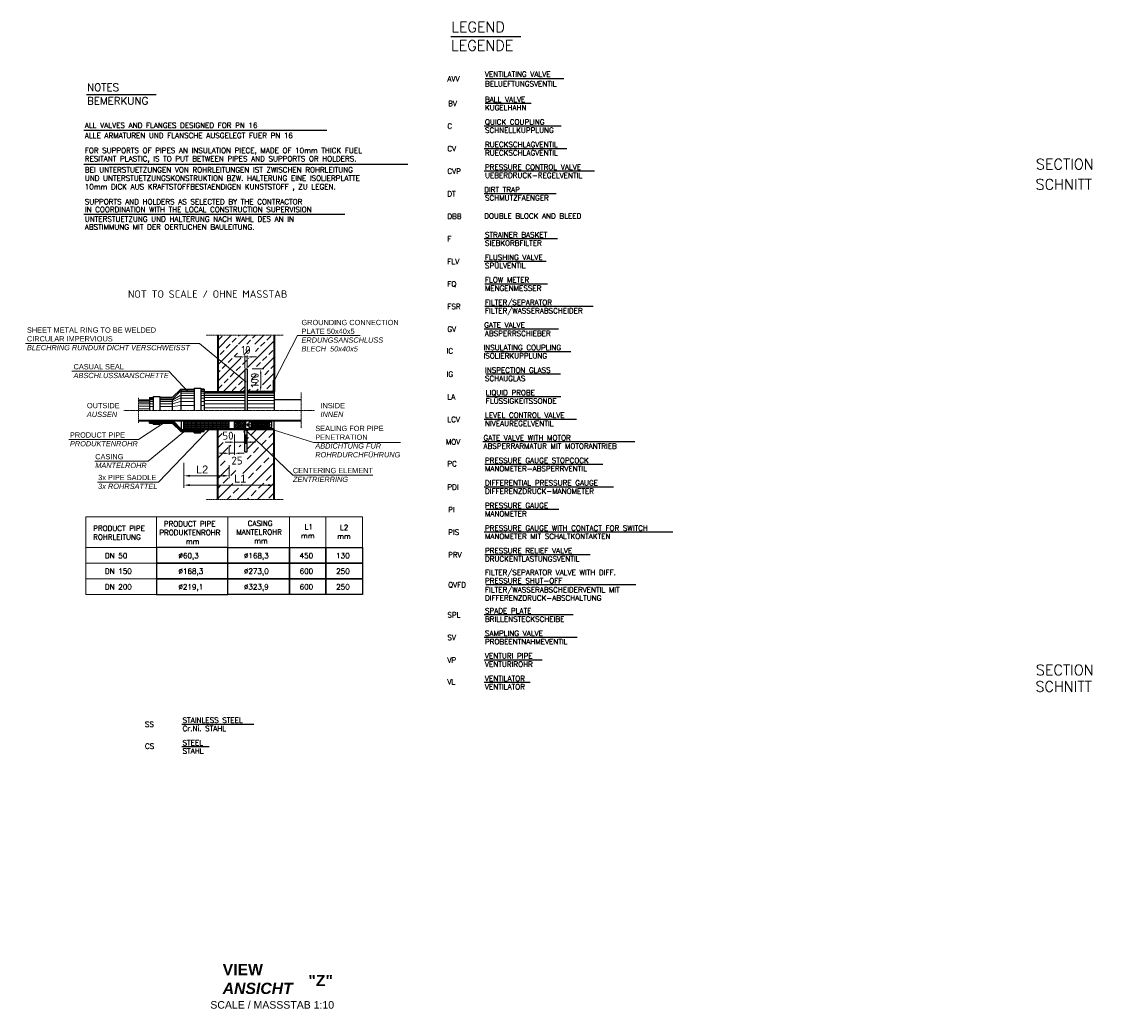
# Model space of a CAD drawing. Header units: millimetres. Extents: x -197187 to 231260338, y -45270 to 70505.
# Tile 55 of 85: x 54932 to 69299, y 3720 to 16894. Entities that reach past the tile are written whole.
import ezdxf
from ezdxf.enums import TextEntityAlignment as Align

# ---------------------------------------------------------------- set-up
doc = ezdxf.new("R2010")
doc.units = ezdxf.units.MM
doc.header["$LTSCALE"] = 0.5
doc.linetypes.add('STRICHPUNKTX2', pattern=[2, 1, -0.5, 0, -0.5])
doc.linetypes.add('VERDECKTX2', pattern=[0.75, 0.5, -0.25])
for name, color, linetype in [('12', 7, 'Continuous'), ('21', 7, 'Continuous'), ('4', 7, 'Continuous'), ('44', 7, 'Continuous'), ('8', 7, 'Continuous'), ('Beschriftung', 7, 'Continuous')]:
    doc.layers.add(name, color=color, linetype=linetype)
doc.layers.add('P-MGDMD', color=7, linetype='Continuous', lineweight=18)
doc.layers.add('PDSMD', color=7, linetype='Continuous', lineweight=18)
doc.styles.add('LBB3.5M1000', font='isocp.shx', dxfattribs={"height": 3.5})
doc.styles.add('ROMANS', font='ROMANS', dxfattribs={"height": 0.2})
doc.styles.get("Standard").update_dxf_attribs({"font": 'isocpeur.ttf'})

msp = doc.modelspace()

# ---------------------------------------------------------------- hatches: boundary and pattern name
at = {"layer": 'P-MGDMD'}
h = msp.add_hatch(dxfattribs=at)
h.set_pattern_fill('ANSI33', color=256, scale=24, style=0)
h.set_pattern_definition([(44.99999999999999, (55657.32769193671, 8939.240540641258), (-107.7630734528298, 107.7630734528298), []), (44.99999999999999, (55765.09081193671, 8939.240540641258), (-107.7630734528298, 107.7630734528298), [76.19999999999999, -38.09999999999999])])
edge = h.paths.add_edge_path(flags=17)
edge.add_arc((57888.62701575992, 11989.00370928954), 1.416038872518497, 3.5983092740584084, 127.76731670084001, ccw=False)
edge.add_line((57890.04026302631, 11989.09258140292), (57898.7104026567, 11997.7619036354))
edge.add_line((57898.7104026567, 11997.7619036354), (57898.7104026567, 12042.147126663))
edge.add_line((57898.7104026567, 12042.147126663), (57763.58895511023, 12216.5499797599))
edge.add_line((57763.58895511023, 12216.5499797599), (57631.71777856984, 12216.54997976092))
edge.add_line((57631.71777856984, 12216.54997976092), (57887.75975393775, 11990.12309439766))
edge = h.paths.add_edge_path(flags=17)
edge.add_line((57631.71777856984, 12216.54997976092), (57538.70769465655, 12216.5499797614))
edge.add_line((57538.70769465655, 12216.5499797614), (57538.70769465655, 11976.54997976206))
edge.add_line((57538.70769465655, 11976.54997976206), (57877.49647879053, 11976.54997976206))
edge.add_line((57877.49647879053, 11976.54997976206), (57888.53801040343, 11987.59047040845))
edge.add_arc((57888.62701575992, 11989.00370928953), 1.416038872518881, 127.7673167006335, 266.396288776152, ccw=False)
edge.add_line((57887.75975393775, 11990.12309439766), (57631.71777856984, 12216.54997976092))
h.paths.add_polyline_path([(57865.28152224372, 12543.86319111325), (57962.13248378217, 12543.86319111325), (57962.13248378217, 12462.9497295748), (57865.28152224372, 12462.9497295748)], flags=0)
h.paths.add_polyline_path([(57989.06032179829, 12057.26512399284), (57989.06032179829, 12195.83483553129), (58069.97378333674, 12195.83483553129), (58069.97378333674, 12057.26512399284)], flags=17)
h.paths.add_polyline_path([(58040.10634455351, 12418.79510054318), (57800.45114369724, 12418.79510054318), (57800.45114369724, 12606.83785075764), (58040.10634455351, 12606.83785075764)], flags=16)
h.paths.add_polyline_path([(58134.25065018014, 12005.54792239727), (57928.71029499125, 12005.54792239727), (57928.71029499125, 11997.7619036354), (57949.92421885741, 11976.54997976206), (58260.97860301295, 11976.54997976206), (58273.70700301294, 11989.27717976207), (58273.70700301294, 12126.54997976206), (58288.70700301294, 12126.54997976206), (58288.70700301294, 12725.52872790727), (57538.70769465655, 12725.52872790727), (57538.70769465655, 12506.80688673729), (57898.7104026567, 12042.147126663), (57898.7104026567, 12276.54997976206), (57917.75025704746, 12276.54997976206), (57917.75025704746, 12299.94048258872), (58134.25065018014, 12299.94048258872)])
h.paths.add_polyline_path([(57538.70769465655, 12506.80688673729), (57538.70769465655, 12216.5499797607), (57763.58895511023, 12216.5499797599)])
at = {"layer": 'P-MGDMD', "ltscale": 50}
for points in [[(57898.70700301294, 11976.54997976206), (57898.70700301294, 11998.82257976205), (57876.43230301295, 11976.54997976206)], [(57950.98170301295, 11976.54997976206), (57928.70700301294, 11998.82257976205), (57928.70700301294, 11976.54997976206)], [(58273.70700301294, 11989.27717976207), (58260.97860301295, 11976.54997976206), (58273.70700301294, 11976.54997976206)], [(58275.97860301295, 11976.54997976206), (58288.70700301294, 11976.54997976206), (58288.70700301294, 11989.27717976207)], [(57898.70700301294, 11449.37919177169), (57898.70700301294, 11471.6517917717), (57876.43230301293, 11471.6517917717)], [(57950.98170301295, 11471.6517917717), (57928.70700301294, 11471.6517917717), (57928.70700301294, 11449.37919177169)]]:
    msp.add_hatch(color=256, dxfattribs=at).paths.add_polyline_path(points)
at = {"layer": 'P-MGDMD', "lineweight": 13}
h = msp.add_hatch(dxfattribs=at)
h.set_pattern_fill('ANSI31', color=256, scale=179.999354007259, style=0)
h.set_pattern_definition([(44.99999999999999, (67655.20130260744, -11245.10839305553), (-15.90984547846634, 15.90984547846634), [])])
h.paths.add_polyline_path([(56535.53575777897, 11584.00138856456), (56541.29570980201, 11592.70135734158), (56483.93548008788, 11592.70135734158), (56483.93548008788, 11584.00138856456)])
h.paths.add_polyline_path([(58648.70571102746, 11584.00138856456), (58648.70571102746, 11592.70135734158), (56541.29570980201, 11592.70135734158), (56535.53575777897, 11584.00138856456)])
h = msp.add_hatch(dxfattribs=at)
h.set_pattern_fill('ANSI31', color=256, scale=99.99964111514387, style=0)
h.set_pattern_definition([(44.99999999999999, (67110.427257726, -11132.75879626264), (-8.838803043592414, 8.838803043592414), [])])
h.paths.add_polyline_path([(56768.93445726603, 11554.00149623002), (56678.93478026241, 11554.00149623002), (56678.93478026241, 11539.00155006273), (56768.93445726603, 11539.00155006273)])
at = {"layer": 'P-MGDMD', "lineweight": 5}
h = msp.add_hatch(dxfattribs=at)
h.set_pattern_fill('ANSI37', color=256, scale=139.9994975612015, angle=45, style=0)
h.set_pattern_definition([(90, (62036.1916739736, -6976.386993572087), (-17.49993719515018, 3.552700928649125e-15), []), (180, (62036.1916739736, -6976.386993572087), (-3.552700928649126e-15, -17.49993719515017), [])])
h.paths.add_polyline_path([(57147.8837200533, 11584.00138856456, -0.04129736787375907), (57266.13856171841, 11483.65174870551), (57673.70721016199, 11483.65174870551), (57688.70715632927, 11498.65169487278), (57688.70715632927, 11569.00144239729), (57673.70721016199, 11584.00138856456)])
h.paths.add_polyline_path([(57147.8837200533, 11584.00138856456), (57103.70925580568, 11584.00138856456), (57088.70930963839, 11569.00144239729), (57088.70930963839, 11498.65169487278), (57103.70925580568, 11483.65174870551), (57266.13856171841, 11483.65174870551, 0.04129736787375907)])
at = {"layer": 'P-MGDMD'}
h = msp.add_hatch(dxfattribs=at)
h.set_pattern_fill('ANSI33', color=256, scale=30, style=0)
h.set_pattern_definition([(44.99999999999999, (55657.32769193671, 8939.240540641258), (-134.7038418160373, 134.7038418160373), []), (44.99999999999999, (55792.03159193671, 8939.240540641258), (-134.7038418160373, 134.7038418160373), [95.25, -47.625])])
h.paths.add_polyline_path([(57783.58996620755, 11471.6517917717), (57590.98170301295, 11471.6517917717), (57538.70700301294, 11471.6517917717), (57538.70700301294, 11262.22966579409)], flags=17)
edge = h.paths.add_edge_path()
edge.add_line((57898.7104026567, 11370.59908024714), (57898.7104026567, 11450.43986789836))
edge.add_line((57898.7104026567, 11450.43986789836), (57877.49647879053, 11471.6517917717))
edge.add_line((57877.49647879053, 11471.6517917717), (57783.58996620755, 11471.6517917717))
edge.add_line((57783.58996620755, 11471.6517917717), (57538.70700301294, 11262.22966579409))
edge.add_line((57538.70700301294, 11262.22966579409), (57538.70700301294, 10991.6517917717))
edge.add_line((57538.70700301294, 10991.6517917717), (57538.70700301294, 10540.3657362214))
edge.add_line((57538.70700301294, 10540.3657362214), (57953.86230119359, 10540.3657362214))
edge.add_line((57953.86230119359, 10540.3657362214), (58096.10405178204, 11471.6517917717))
edge.add_line((58096.10405178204, 11471.6517917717), (57949.92421885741, 11471.6517917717))
edge.add_line((57949.92421885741, 11471.6517917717), (57928.71029499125, 11450.43986789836))
edge.add_line((57928.71029499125, 11450.43986789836), (57928.71029499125, 11171.6517917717))
edge.add_line((57928.71029499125, 11171.6517917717), (57898.7104026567, 11171.6517917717))
edge.add_line((57898.7104026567, 11171.6517917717), (57898.7104026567, 11321.34468150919))
edge.add_arc((57753.64432454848, 11459.67656192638), 200.4491859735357, 214.5586401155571, 316.3612254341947, ccw=False)
edge.add_arc((57743.11668018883, 11364.84819215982), 155.6999652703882, 2.1167415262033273, 186.9633929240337, ccw=False)
edge = h.paths.add_edge_path(flags=16)
edge.add_arc((57781.11532476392, 11097.45402653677), 150.709728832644, 0, 360)
h.paths.add_polyline_path([(58288.70700301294, 11471.6517917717), (58096.10405178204, 11471.6517917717), (57953.8623011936, 10540.3657362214), (58288.70700301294, 10540.3657362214)])
h.paths.add_polyline_path([(57739.17506942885, 10885.76730509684), (57936.73316612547, 10885.76730509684), (57936.73316612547, 10739.69455400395), (57739.17506942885, 10739.69455400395)], flags=16)
h.paths.add_polyline_path([(57675.27553136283, 11241.5587070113), (57777.13851213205, 11241.5587070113), (57777.13851213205, 11230.002270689), (57675.27553136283, 11230.002270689)], flags=16)
at = {"layer": 'P-MGDMD', "lineweight": 5}
h = msp.add_hatch(dxfattribs=at)
h.set_pattern_fill('ANSI37', color=256, scale=159.9994257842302, style=0)
h.set_pattern_definition([(44.99999999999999, (62036.1916739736, -6976.386993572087), (-14.14208486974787, 14.14208486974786), []), (135, (62036.1916739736, -6976.386993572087), (-14.14208486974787, -14.14208486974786), [])])
h.paths.add_polyline_path([(57913.70634883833, 11569.00144239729), (57898.70640267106, 11584.00138856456), (57778.70683333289, 11584.00138856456), (57763.70688716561, 11569.00144239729), (57763.70688716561, 11498.65169487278), (57778.70683333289, 11483.65174870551), (57898.70640267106, 11483.65174870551), (57913.70634883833, 11498.65169487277)])
at = {"layer": 'P-MGDMD', "lineweight": 13}
h = msp.add_hatch(dxfattribs=at)
h.set_pattern_fill('ANSI31', color=256, scale=159.9994257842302, angle=90, style=0)
h.set_pattern_definition([(135, (67655.20130260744, -11245.10839305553), (-14.14208486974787, -14.14208486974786), [])])
h.paths.add_polyline_path([(58092.3970843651, 11471.6517917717), (58096.95673874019, 11483.65174870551), (57486.69432003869, 11483.6517487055), (57477.03512533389, 11471.6517917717)])
h.paths.add_polyline_path([(57477.03512533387, 11471.65179177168), (57486.69432003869, 11483.65174870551), (57088.70930963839, 11483.65174870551), (57088.70930963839, 11471.6517917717)])
h.paths.add_polyline_path([(58288.70700301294, 11471.6517917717), (58288.70700301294, 11483.6517487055), (58096.95673874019, 11483.65174870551), (58092.3970843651, 11471.6517917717)])
h = msp.add_hatch(dxfattribs=at)
h.set_pattern_fill('ANSI31', color=256, scale=99.99964111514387, style=0)
h.set_pattern_definition([(44.99999999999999, (67655.20130260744, -11245.10839305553), (-8.838803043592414, 8.838803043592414), [])])
h.paths.add_polyline_path([(57223.70882514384, 11441.65189943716), (57223.70882514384, 11426.65195326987), (57313.70850214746, 11426.65195326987), (57313.70850214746, 11441.65189943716)])

# ---------------------------------------------------------------- linework, layer by layer
at = {"layer": '21', "ltscale": 10}
for p, q in [((60639.53436970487, 16697.22456616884), (61567.52866019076, 16697.22456616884)), ((55792.3632332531, 15925.38118460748), (56721.91744529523, 15925.38118460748))]:
    msp.add_line(p, q, dxfattribs=at)
at = {"layer": '44', "linetype": 'Continuous'}
for p, q in [((62141.00675209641, 16131.06668381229), (61092.26383828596, 16131.06668381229)), ((61705.76192597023, 15803.64188381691), (61092.26383828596, 15803.64188381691)), ((62104.72448782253, 15503.64188381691), (61082.26383828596, 15503.64188381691)), ((62178.13365914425, 15204.04668381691), (61081.09033828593, 15204.04668381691)), ((62547.14583965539, 14904.0466838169), (61081.09033828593, 14904.0466838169)), ((62038.94646811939, 14604.0466838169), (61081.09033828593, 14604.0466838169)), ((62056.87502561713, 14003.64188381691), (61082.26383828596, 14003.64188381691)), ((61904.96663948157, 13703.64188381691), (61082.26383828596, 13703.64188381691)), ((61921.09033828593, 13404.45148381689), (61091.09033828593, 13404.45148381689)), ((62528.66587764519, 13104.45148381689), (61091.09033828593, 13104.45148381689)), ((62066.66641113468, 12804.45148381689), (61081.09033828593, 12804.45148381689)), ((62232.98620797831, 12504.45148381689), (61091.09033828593, 12504.45148381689)), ((62097.20967975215, 12204.45148381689), (61101.09033828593, 12204.45148381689)), ((62099.87927431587, 11904.45148381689), (61111.09033828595, 11904.45148381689)), ((62309.23174758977, 11604.45148381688), (61081.09033828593, 11604.45148381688)), ((63084.88738045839, 11304.45148381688), (61061.09033828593, 11304.45148381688)), ((62656.71239345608, 11004.45148381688), (61091.09033828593, 11004.45148381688)), ((62798.06043868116, 10704.45148381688), (61081.09033828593, 10704.45148381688)), ((62071.09033828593, 10404.45148381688), (61101.09033828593, 10404.45148381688)), ((63587.25382993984, 10104.45148381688), (61081.09033828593, 10104.45148381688)), ((62491.8063406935, 9804.451483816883), (61091.09033828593, 9804.451483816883)), ((63098.42506947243, 9404.451483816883), (61101.09033828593, 9404.451483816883)), ((62262.11573251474, 9004.451483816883), (61081.09033828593, 9004.451483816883)), ((62315.74393374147, 8705.11228126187), (61081.09033828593, 8704.451483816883)), ((61852.78046293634, 8404.451483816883), (61081.09033828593, 8404.451483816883)), ((61690.83394566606, 8104.451483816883), (61081.09033828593, 8104.451483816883)), ((58020.10063526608, 7549.913194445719), (57061.53429158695, 7549.913194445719)), ((57423.01857632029, 7249.913194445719), (57061.53429158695, 7249.913194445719))]:
    msp.add_line(p, q, dxfattribs=at)
at = {"layer": '8', "linetype": 'Continuous'}
for p, q in [((55757.063747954, 15448.61395238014), (58988.24105466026, 15448.61395238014)), ((55760.98591298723, 14997.56398707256), (60066.74757660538, 14997.56398707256)), ((55757.063747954, 14334.64231259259), (59229.51515945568, 14334.64231259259))]:
    msp.add_line(p, q, dxfattribs=at)
for points in [[(56722.91359969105, 9692.88085560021), (57672.98041698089, 9692.88085560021), (57672.98041698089, 9900.880109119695), (56722.91359969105, 9900.880109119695)], [(57672.98041698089, 9900.880109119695), (58491.38643612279, 9900.880109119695), (58491.38643612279, 9692.88085560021), (57672.98041698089, 9692.88085560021)], [(58491.38643612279, 9900.880109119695), (58977.18530239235, 9900.880109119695), (58977.18530239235, 9692.880855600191), (58491.38643612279, 9692.880855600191)], [(58977.18530239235, 9900.880109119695), (59462.98416866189, 9900.880109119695), (59462.98416866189, 9692.880855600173), (58977.18530239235, 9692.880855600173)], [(56722.91359969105, 9484.881602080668), (57672.98041698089, 9484.881602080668), (57672.98041698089, 9692.880855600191), (56722.91359969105, 9692.880855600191)], [(57672.98041698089, 9692.880855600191), (58491.38643612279, 9692.880855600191), (58491.38643612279, 9484.881602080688), (57672.98041698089, 9484.881602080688)], [(58491.38643612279, 9692.880855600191), (58977.18530239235, 9692.880855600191), (58977.18530239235, 9484.881602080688), (58491.38643612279, 9484.881602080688)], [(58977.18530239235, 9692.880855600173), (59462.98416866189, 9692.880855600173), (59462.98416866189, 9484.881602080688), (58977.18530239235, 9484.881602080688)], [(56722.91359969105, 9276.882348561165), (57672.98041698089, 9276.882348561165), (57672.98041698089, 9484.881602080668), (56722.91359969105, 9484.881602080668)], [(57672.98041698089, 9484.881602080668), (58491.38643612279, 9484.881602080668), (58491.38643612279, 9276.882348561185), (57672.98041698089, 9276.882348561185)], [(58491.38643612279, 9484.881602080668), (58977.18530239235, 9484.881602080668), (58977.18530239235, 9276.882348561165), (58491.38643612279, 9276.882348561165)], [(58977.18530239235, 9484.881602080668), (59462.98416866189, 9484.881602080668), (59462.98416866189, 9276.882348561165), (58977.18530239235, 9276.882348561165)]]:
    msp.add_lwpolyline(points, close=True, dxfattribs=at)
at = {"layer": 'P-MGDMD', "linetype": 'VERDECKTX2', "ltscale": 10}
for p, q in [((58407.51117741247, 12725.52872790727), (57383.87231806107, 12725.52872790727)), ((58648.70571102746, 11961.56871183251), (58648.70571102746, 11486.63305970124)), ((56483.93548008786, 11889.60027696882), (56483.93548008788, 11558.60149456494)), ((58407.51117741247, 10540.36573622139), (57383.87231806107, 10540.36573622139))]:
    msp.add_line(p, q, dxfattribs=at)
at = {"layer": 'P-MGDMD', "lineweight": 35, "ltscale": 10}
for p, q in [((57538.70769465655, 12725.52872790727), (57538.70769465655, 11976.54997976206)), ((58288.70700301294, 12725.52872790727), (58288.70700301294, 11976.54997976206)), ((57538.70700301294, 10540.36573622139), (57538.70700301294, 11471.6517917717)), ((58288.70700301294, 10540.36573622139), (58288.70700301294, 11471.6517917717))]:
    msp.add_line(p, q, dxfattribs=at)
at = {"layer": 'P-MGDMD', "ltscale": 10}
for p, q in [((58597.08882079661, 12720.36598135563), (59432.98678358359, 12720.36598135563)), ((57296.78143042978, 12614.92891985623), (57913.61354917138, 12103.81273263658)), ((57835.70700301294, 12435.15646034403), (57772.70700301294, 12435.15646034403)), ((57898.70700301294, 12289.67497976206), (57898.70700301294, 12456.15646034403)), ((57898.70700301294, 12435.15646034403), (57928.70700301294, 12435.15646034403)), ((57928.70700301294, 12289.67497976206), (57928.70700301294, 12456.15646034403)), ((57991.70700301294, 12435.15646034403), (58054.70700301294, 12435.15646034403)), ((57145.15165669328, 11972.55903080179), (56889.66284276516, 12243.53999991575)), ((57996.90518164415, 12276.54997976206), (58152.29946849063, 12276.54997976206)), ((58110.25007530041, 12213.54997976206), (58110.25007530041, 12039.54997976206)), ((57996.90518164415, 11976.54997976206), (58097.76705256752, 11976.54997976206)), ((56487.37769873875, 11338.57692535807), (56869.87101971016, 11589.08719178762)), ((57476.53060831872, 11526.69049690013), (56750.56459003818, 10771.79573838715)), ((57840.06384638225, 11526.69049690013), (58534.96412810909, 10862.11327823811)), ((56612.61474875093, 11049.86977537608), (57136.89549169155, 11477.306809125)), ((57763.70688716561, 11404.75293575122), (57763.70688716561, 11280.91601795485)), ((57913.70634883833, 11404.75293575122), (57913.70634883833, 11280.91601795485)), ((58288.70700301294, 11409.74742225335), (58288.70700301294, 11281.32105403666)), ((57700.70688716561, 11301.91601795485), (57637.70688716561, 11301.91601795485)), ((57688.70715632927, 11256.86918857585), (57688.70715632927, 11132.85197624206)), ((57763.70688716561, 11301.91601795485), (57913.70634883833, 11301.91601795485)), ((57763.70688716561, 11287.76259799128), (57763.70688716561, 11132.85197624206)), ((57976.70634883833, 11301.91601795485), (58039.70634883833, 11301.91601795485)), ((57625.70715632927, 11153.85197624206), (57562.70715632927, 11153.85197624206)), ((57688.70715632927, 11153.85197624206), (57763.70688716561, 11153.85197624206)), ((57826.70688716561, 11153.85197624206), (57889.70688716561, 11153.85197624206)), ((58288.70700301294, 11124.72951187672), (58288.70700301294, 10696.53813230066)), ((57088.70930963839, 11028.12311303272), (57088.70930963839, 10696.53813230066)), ((57088.70930963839, 10995.32523512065), (57088.70930963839, 10820.85991374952)), ((57688.70715632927, 10995.32523512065), (57688.70715632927, 10820.85991374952)), ((58288.70700301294, 11028.12311303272), (58288.70700301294, 10694.76121385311)), ((57169.70930963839, 10854.60991374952), (57607.70715632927, 10854.60991374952)), ((57169.70930963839, 10730.28813230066), (58207.70700301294, 10730.28813230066))]:
    msp.add_line(p, q, dxfattribs=at)
at = {"layer": 'P-MGDMD'}
for p, q in [((57296.78143042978, 12614.92891985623), (54985.41526775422, 12614.92891985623)), ((56889.66284276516, 12243.53999991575), (55599.30056049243, 12243.53999991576)), ((58165.65822685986, 11501.10261826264), (58809.85309932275, 11299.26740036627)), ((56487.37769873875, 11338.57692535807), (55561.45097851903, 11338.57692535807)), ((59967.84421872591, 11299.26740036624), (58809.85309932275, 11299.26740036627)), ((56612.61474875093, 11049.86977537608), (55906.47637944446, 11049.86977537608)), ((59602.27439968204, 10862.1132782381), (58534.96412810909, 10862.11327823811)), ((56750.56459003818, 10771.79573838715), (55941.24780323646, 10771.79573838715))]:
    msp.add_line(p, q, dxfattribs=at)
at = {"layer": 'P-MGDMD', "lineweight": 25, "ltscale": 10}
for p, q in [((57898.7104026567, 12276.54997976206), (57898.7104026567, 11724.10088576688)), ((57898.7104026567, 12276.54997976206), (57928.71029499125, 12276.54997976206)), ((57928.71029499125, 12276.54997976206), (57928.71029499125, 11724.10088576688)), ((58273.70700301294, 12126.54997976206), (58273.70700301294, 11976.54997976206)), ((58273.70700301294, 12126.54997976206), (58288.70700301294, 12126.54997976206)), ((57046.28346189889, 12006.5498720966), (56933.93386510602, 11894.20027530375)), ((57046.28346189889, 12006.5498720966), (57223.70882514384, 12006.5498720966)), ((57046.28346189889, 11991.54992592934), (57046.28346189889, 11724.10088576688)), ((57223.70882514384, 12021.54981826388), (57313.70850214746, 12021.54981826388)), ((57223.70882514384, 12021.54981826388), (57223.70882514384, 11724.10088576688)), ((57313.70850214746, 12021.54981826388), (57313.70850214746, 11724.10088576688)), ((57358.70834064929, 12006.5498720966), (57313.70850214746, 12006.5498720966)), ((57358.70834064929, 12006.5498720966), (57358.70834064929, 11724.10088576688)), ((57358.70834064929, 11976.54997976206), (57898.7104026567, 11976.54997976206)), ((57898.7104026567, 11997.76190363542), (57877.49647879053, 11976.54997976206)), ((57928.71029499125, 11997.76190363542), (57949.92421885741, 11976.54997976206)), ((57928.71029499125, 11997.76190363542), (57949.92421885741, 11976.54997976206)), ((58288.70700301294, 11976.54997976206), (57928.71029499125, 11976.54997976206)), ((58273.70700301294, 11989.27717976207), (58260.97860301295, 11976.54997976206)), ((58288.70700301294, 11989.27717976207), (58275.97860301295, 11976.54997976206)), ((58288.70700301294, 11976.54997976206), (58288.70700301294, 11724.10088576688)), ((56483.93548008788, 11864.20038296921), (56633.93494176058, 11864.20038296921)), ((56633.93494176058, 11894.20027530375), (56633.93494176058, 11724.10088576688)), ((56633.93494176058, 11894.20027530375), (56678.93478026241, 11894.20027530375)), ((56678.93478026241, 11909.20022147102), (56768.93445726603, 11909.20022147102)), ((56678.93478026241, 11909.20022147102), (56678.93478026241, 11724.10088576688)), ((56768.93445726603, 11909.20022147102), (56768.93445726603, 11724.10088576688)), ((56933.93386510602, 11894.20027530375), (56768.93445726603, 11894.20027530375)), ((56933.93386510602, 11879.20032913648), (56933.93386510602, 11724.10088576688)), ((58648.70571102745, 11864.20038296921), (58288.70700301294, 11864.20038296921)), ((56483.93548008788, 11592.70135734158), (58648.70571102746, 11592.70135734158)), ((56483.93548008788, 11584.00138856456), (58648.70571102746, 11584.00138856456)), ((56633.93494176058, 11554.00149623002), (56633.93494176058, 11584.00138856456)), ((56633.93494176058, 11554.00149623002), (56933.93386510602, 11554.00149623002)), ((56678.93478026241, 11539.00155006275), (56678.93478026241, 11554.00149623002)), ((56678.93478026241, 11539.00155006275), (56768.93445726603, 11539.00155006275)), ((56768.93445726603, 11539.00155006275), (56768.93445726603, 11554.00149623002)), ((57046.28346189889, 11441.65189943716), (56933.93386510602, 11554.00149623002)), ((57058.70941730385, 11471.6517917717), (56946.35982051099, 11584.00138856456)), ((57058.70941730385, 11471.6517917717), (57058.70941730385, 11584.00138856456)), ((57088.70930963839, 11569.00144239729), (57103.70925580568, 11584.00138856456)), ((57088.70930963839, 11471.6517917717), (57088.70930963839, 11584.00138856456)), ((57088.70930963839, 11498.65169487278), (57088.70930963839, 11569.00144239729)), ((57103.70925580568, 11483.65174870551), (57088.70930963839, 11498.65169487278)), ((57688.70715632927, 11569.00144239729), (57673.70721016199, 11584.00138856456)), ((57673.70721016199, 11483.65174870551), (57688.70715632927, 11498.65169487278)), ((57688.70715632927, 11498.65169487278), (57688.70715632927, 11569.00144239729)), ((57763.70688716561, 11569.00144239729), (57778.70683333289, 11584.00138856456)), ((57763.70688716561, 11498.65169487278), (57763.70688716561, 11569.00144239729)), ((57778.70683333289, 11483.65174870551), (57763.70688716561, 11498.65169487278)), ((57913.70634883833, 11569.00144239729), (57898.70640267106, 11584.00138856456)), ((57898.70640267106, 11483.65174870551), (57913.70634883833, 11498.65169487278)), ((57913.70634883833, 11498.65169487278), (57913.70634883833, 11569.00144239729)), ((57928.70829499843, 11545.07552826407), (57928.70829499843, 11522.577609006)), ((57928.70829499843, 11545.07552826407), (57958.70818733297, 11545.07552826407)), ((57928.70829499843, 11522.577609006), (57958.70818733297, 11522.577609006)), ((57988.70807966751, 11569.00144239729), (57958.70818733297, 11569.00144239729)), ((57958.70818733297, 11498.65169487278), (57958.70818733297, 11569.00144239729)), ((57988.70807966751, 11498.65169487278), (57958.70818733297, 11498.65169487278)), ((57988.70807966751, 11483.65174870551), (57988.70807966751, 11584.00138856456)), ((58228.70721834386, 11483.65174870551), (58228.70721834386, 11584.00138856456)), ((58258.7071106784, 11569.00144239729), (58228.70721834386, 11569.00144239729)), ((58258.7071106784, 11498.65169487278), (58228.70721834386, 11498.65169487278)), ((58258.7071106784, 11498.65169487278), (58258.7071106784, 11569.00144239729)), ((58288.70700301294, 11471.6517917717), (58288.70700301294, 11584.00138856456)), ((57046.28346189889, 11441.65189943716), (57358.70834064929, 11441.65189943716)), ((57058.70941730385, 11471.6517917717), (58288.70700301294, 11471.6517917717)), ((57088.70930963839, 11483.65174870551), (58288.70700301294, 11483.65174870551)), ((57223.70882514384, 11426.65195326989), (57223.70882514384, 11441.65189943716)), ((57223.70882514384, 11426.65195326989), (57313.70850214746, 11426.65195326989)), ((57313.70850214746, 11426.65195326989), (57313.70850214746, 11441.65189943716)), ((57358.70834064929, 11441.65189943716), (57358.70834064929, 11471.6517917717)), ((57898.7104026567, 11450.43986789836), (57877.49647879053, 11471.6517917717)), ((57898.7104026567, 11171.65179177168), (57898.7104026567, 11471.6517917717)), ((57928.71029499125, 11171.65179177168), (57928.71029499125, 11471.6517917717)), ((57928.71029499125, 11450.43986789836), (57949.92421885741, 11471.6517917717)), ((57928.71029499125, 11450.43986789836), (57949.92421885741, 11471.6517917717)), ((57898.7104026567, 11171.65179177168), (57928.71029499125, 11171.65179177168))]:
    msp.add_line(p, q, dxfattribs=at)
at = {"layer": 'P-MGDMD', "lineweight": 13, "ltscale": 10}
for p, q in [((56941.43383818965, 11879.20032913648), (57038.78348881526, 11976.54997976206)), ((57053.78343498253, 11991.54992592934), (57223.70882514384, 11991.54992592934)), ((57053.78343498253, 11976.54997976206), (57223.70882514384, 11976.54997976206)), ((57053.78343498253, 11954.05006051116), (57223.70882514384, 11954.05006051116)), ((57358.70834064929, 11991.54992592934), (57313.70850214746, 11991.54992592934)), ((57358.70834064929, 11976.54997976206), (57313.70850214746, 11976.54997976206)), ((57358.70834064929, 11954.05006051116), (57313.70850214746, 11954.05006051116)), ((57358.70834064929, 11961.55003359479), (57898.7104026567, 11961.55003359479)), ((57358.70834064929, 11946.55008742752), (57898.7104026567, 11946.55008742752)), ((58288.70700301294, 11961.55003359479), (57928.71029499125, 11961.55003359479)), ((58288.70700301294, 11946.55008742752), (57928.71029499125, 11946.55008742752)), ((56483.93548008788, 11849.20043680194), (56633.93494176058, 11849.20043680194)), ((56483.93548008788, 11834.20049063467), (56633.93494176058, 11834.20049063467)), ((56483.93548008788, 11811.70057138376), (56633.93494176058, 11811.70057138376)), ((56483.93548008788, 11781.70067904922), (56633.93494176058, 11781.70067904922)), ((56633.93494176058, 11879.20032913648), (56678.93478026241, 11879.20032913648)), ((56633.93494176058, 11864.20038296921), (56678.93478026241, 11864.20038296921)), ((56633.93494176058, 11841.7004637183), (56678.93478026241, 11841.7004637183)), ((56633.93494176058, 11811.70057138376), (56678.93478026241, 11811.70057138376)), ((56926.43389202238, 11879.20032913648), (56768.93445726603, 11879.20032913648)), ((56926.43389202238, 11864.20038296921), (56768.93445726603, 11864.20038296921)), ((56926.43389202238, 11841.7004637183), (56768.93445726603, 11841.7004637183)), ((56926.43389202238, 11811.70057138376), (56768.93445726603, 11811.70057138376)), ((56941.43383818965, 11864.20038296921), (57038.78348881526, 11924.05016817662)), ((56941.43383818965, 11841.7004637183), (57038.78348881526, 11886.55030275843)), ((56941.43383818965, 11811.70057138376), (57038.78348881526, 11841.55046425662)), ((56941.43383818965, 11774.20070596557), (57038.78348881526, 11789.05065267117)), ((57053.78343498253, 11924.05016817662), (57223.70882514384, 11924.05016817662)), ((57053.78343498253, 11886.55030275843), (57223.70882514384, 11886.55030275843)), ((57053.78343498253, 11841.55046425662), (57223.70882514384, 11841.55046425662)), ((57053.78343498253, 11789.05065267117), (57223.70882514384, 11789.05065267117)), ((57358.70834064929, 11924.05016817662), (57313.70850214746, 11924.05016817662)), ((57358.70834064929, 11886.55030275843), (57313.70850214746, 11886.55030275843)), ((57358.70834064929, 11841.55046425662), (57313.70850214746, 11841.55046425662)), ((57358.70834064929, 11789.05065267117), (57313.70850214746, 11789.05065267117)), ((57358.70834064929, 11924.05016817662), (57898.7104026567, 11924.05016817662)), ((57358.70834064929, 11894.05027584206), (57898.7104026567, 11894.05027584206)), ((57358.70834064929, 11856.55041042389), (57898.7104026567, 11856.55041042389)), ((57358.70834064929, 11811.55057192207), (57898.7104026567, 11811.55057192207)), ((58288.70700301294, 11924.05016817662), (57928.71029499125, 11924.05016817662)), ((58288.70700301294, 11894.05027584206), (57928.71029499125, 11894.05027584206)), ((58288.70700301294, 11856.55041042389), (57928.71029499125, 11856.55041042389)), ((58288.70700301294, 11811.55057192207), (57928.71029499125, 11811.55057192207)), ((56483.93548008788, 11744.20081363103), (56633.93494176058, 11744.20081363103)), ((56633.93494176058, 11774.20070596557), (56678.93478026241, 11774.20070596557)), ((56926.43389202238, 11774.20070596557), (56768.93445726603, 11774.20070596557)), ((57358.70834064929, 11759.05076033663), (57898.7104026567, 11759.05076033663)), ((58288.70700301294, 11759.05076033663), (57928.71029499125, 11759.05076033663))]:
    msp.add_line(p, q, dxfattribs=at)
at = {"layer": 'P-MGDMD', "linetype": 'STRICHPUNKTX2', "ltscale": 10}
for p, q in [((56291.95571199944, 11724.10088576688), (58826.0736072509, 11724.10088576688)), ((57923.29588551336, 11533.82604209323), (58265.68695160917, 11533.8315686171))]:
    msp.add_line(p, q, dxfattribs=at)
at = {"layer": 'P-MGDMD', "lineweight": 5, "ltscale": 10}
for p, q in [((56633.93494176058, 11578.00141009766), (56943.87382943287, 11578.00141009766)), ((56633.93494176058, 11572.00143163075), (56941.38983834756, 11572.00143163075)), ((56633.93494176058, 11566.00145316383), (56938.90184727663, 11566.00145316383)), ((56633.93494176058, 11560.00147469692), (56936.41785619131, 11560.00147469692)), ((57048.76745298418, 11447.65187790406), (56936.41785619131, 11560.00147469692)), ((57051.25144406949, 11453.65185637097), (56938.90184727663, 11566.00145316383)), ((57053.73943514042, 11459.65183483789), (56941.38983834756, 11572.00143163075)), ((57056.22342622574, 11465.65181330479), (56943.87382943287, 11578.00141009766)), ((57988.70207968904, 11581.07539906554), (58228.70321835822, 11581.08139904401)), ((57988.70207968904, 11575.07542059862), (58228.70321835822, 11575.08142057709)), ((57988.70207968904, 11569.07544213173), (58228.70321835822, 11569.08144211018)), ((57988.70207968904, 11563.07546366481), (58228.70321835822, 11563.08146364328)), ((57988.70207968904, 11557.0754851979), (58228.70321835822, 11557.08148517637)), ((57988.70207968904, 11551.07550673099), (58228.70321835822, 11551.08150670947)), ((57988.7060796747, 11516.57963053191), (58228.70721834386, 11516.58563051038)), ((57988.7060796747, 11510.579652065), (58228.70721834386, 11510.58565204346)), ((57988.7060796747, 11504.5796735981), (58228.70721834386, 11504.58567357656)), ((57988.7060796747, 11498.57969513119), (58228.70721834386, 11498.58569510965)), ((58228.70521835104, 11545.08152824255), (57988.70807966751, 11545.07752825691)), ((58228.70721834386, 11522.58360898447), (57988.70807966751, 11522.57960899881)), ((57048.76745298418, 11447.65187790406), (57358.70834064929, 11447.65187790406)), ((57051.25144406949, 11453.65185637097), (57358.70834064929, 11453.65185637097)), ((57053.73943514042, 11459.65183483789), (57358.70834064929, 11459.65183483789)), ((57056.22342622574, 11465.65181330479), (57358.70834064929, 11465.65181330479)), ((57988.7060796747, 11492.57971666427), (58228.70721834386, 11492.58571664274)), ((57988.7060796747, 11486.57973819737), (58228.70721834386, 11486.58573817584))]:
    msp.add_line(p, q, dxfattribs=at)
at = {"layer": 'P-MGDMD', "lineweight": 5}
for points in [[(55786.80038430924, 9900.880109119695), (56722.91359969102, 9900.880109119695), (56722.91359969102, 10309.93794106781), (55786.80038430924, 10309.93794106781)], [(56722.91359969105, 9900.880109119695), (57672.98041698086, 9900.880109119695), (57672.98041698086, 10309.93794106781), (56722.91359969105, 10309.93794106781)], [(57672.98041698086, 9900.880109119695), (58491.38643612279, 9900.880109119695), (58491.38643612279, 10309.93794106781), (57672.98041698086, 10309.93794106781)], [(58491.38643612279, 9900.880109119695), (58977.18530239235, 9900.880109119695), (58977.18530239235, 10309.93794106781), (58491.38643612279, 10309.93794106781)], [(58977.18530239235, 9900.880109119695), (59462.98416866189, 9900.880109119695), (59462.98416866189, 10309.93794106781), (58977.18530239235, 10309.93794106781)], [(55786.80038430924, 9900.880109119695), (56722.91359969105, 9900.880109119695), (56722.91359969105, 9692.88085560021), (55786.80038430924, 9692.88085560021)], [(55786.80038430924, 9692.880855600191), (56722.91359969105, 9692.880855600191), (56722.91359969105, 9484.881602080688), (55786.80038430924, 9484.881602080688)], [(55786.80038430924, 9484.881602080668), (56722.91359969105, 9484.881602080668), (56722.91359969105, 9276.882348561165), (55786.80038430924, 9276.882348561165)]]:
    msp.add_lwpolyline(points, close=True, dxfattribs=at)
at = {"layer": 'P-MGDMD'}
for centre in [(57913.61354917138, 12103.81273263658), (57145.15165669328, 11972.55903080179), (56869.87101971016, 11589.08719178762), (57476.53060831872, 11526.69049690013), (57840.06384638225, 11526.69049690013), (58165.65822685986, 11501.10261826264), (57136.89549169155, 11477.306809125)]:
    msp.add_circle(centre, 1.416038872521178, dxfattribs=at)
for points in [[(57835.70700301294, 12445.65646034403), (57835.70700301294, 12424.65646034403), (57898.70700301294, 12435.15646034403)], [(57991.70700301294, 12445.65646034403), (57991.70700301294, 12424.65646034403), (57928.70700301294, 12435.15646034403)], [(58099.75007530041, 12213.54997976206), (58120.75007530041, 12213.54997976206), (58110.25007530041, 12276.54997976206)], [(58099.75007530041, 12039.54997976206), (58120.75007530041, 12039.54997976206), (58110.25007530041, 11976.54997976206)], [(57700.70688716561, 11312.41601795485), (57700.70688716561, 11291.41601795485), (57763.70688716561, 11301.91601795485)], [(57976.70634883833, 11312.41601795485), (57976.70634883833, 11291.41601795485), (57913.70634883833, 11301.91601795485)], [(57625.70715632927, 11164.35197624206), (57625.70715632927, 11143.35197624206), (57688.70715632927, 11153.85197624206)], [(57826.70688716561, 11164.35197624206), (57826.70688716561, 11143.35197624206), (57763.70688716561, 11153.85197624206)], [(57169.70930963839, 10868.10991374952), (57169.70930963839, 10841.10991374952), (57088.70930963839, 10854.60991374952)], [(57607.70715632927, 10868.10991374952), (57607.70715632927, 10841.10991374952), (57688.70715632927, 10854.60991374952)], [(57169.70930963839, 10743.78813230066), (57169.70930963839, 10716.78813230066), (57088.70930963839, 10730.28813230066)], [(58207.70700301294, 10743.78813230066), (58207.70700301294, 10716.78813230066), (58288.70700301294, 10730.28813230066)]]:
    msp.add_solid(points, dxfattribs=at)
at = {"layer": 'P-MGDMD', "lineweight": 25}
for points in [[(57877.49647879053, 11976.54997976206), (57898.7104026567, 11976.54997976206), (57898.7104026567, 11997.76190363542), (57877.49647879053, 11976.54997976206)], [(57949.92421885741, 11976.54997976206), (57928.71029499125, 11976.54997976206), (57928.71029499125, 11997.76190363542), (57949.92421885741, 11976.54997976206)], [(57877.49647879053, 11471.6517917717), (57898.7104026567, 11471.6517917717), (57898.7104026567, 11450.43986789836), (57877.49647879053, 11471.6517917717)], [(57949.92421885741, 11471.6517917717), (57928.71029499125, 11471.6517917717), (57928.71029499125, 11450.43986789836), (57949.92421885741, 11471.6517917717)]]:
    msp.add_solid(points, dxfattribs=at)
at = {"layer": 'PDSMD', "ltscale": 10}
msp.add_line((58597.08882079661, 12720.36598135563), (58282.30770553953, 12100.90943172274), dxfattribs=at)

# ---------------------------------------------------------------- texts
at = {"layer": '12', "linetype": 'Continuous', "lineweight": 50, "style": 'ROMANS'}
for s, p in [('NOTES', (55801.75680158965, 15969.46051163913)), ('BEMERKUNG', (55801.75680158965, 15789.46051163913))]:
    msp.add_text(s, height=100, dxfattribs=at).set_placement(p)
at = {"layer": '4', "linetype": 'Continuous', "ltscale": 10, "style": 'ROMANS'}
for s, p in [('SECTION', (68414.83546954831, 14928.16960752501)), ('SCHNITT', (68411.16316954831, 14660.763607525)), ('SECTION', (68414.5705715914, 8202.22506831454)), ('SCHNITT', (68408.53637159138, 7982.514068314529))]:
    msp.add_text(s, height=140, dxfattribs=at).set_placement(p)
at = {"layer": '8', "linetype": 'Continuous', "lineweight": 50, "style": 'ROMANS'}
for s, p in [('LEGEND', (60642.26383828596, 16751.06668381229)), ('LEGENDE', (60640.40173828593, 16505.93448381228))]:
    msp.add_text(s, height=140, dxfattribs=at).set_placement(p)
at = {"layer": '8', "linetype": 'Continuous', "style": 'ROMANS'}
for s, p in [('AVV', (60592.26383828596, 16131.06668381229)), ('BV', (60601.09033828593, 15804.0466838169)), ('C', (60591.09033828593, 15504.04668381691)), ('CV', (60591.09033828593, 15204.04668381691)), ('CVP', (60591.09033828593, 14904.0466838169)), ('DT', (60591.09033828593, 14604.0466838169)), ('DBB', (60591.09033828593, 14304.0466838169)), ('F', (60591.09033828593, 14004.0466838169)), ('FLV', (60591.09033828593, 13704.0466838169)), ('FQ', (60591.09033828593, 13404.45148381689)), ('FSR', (60591.09033828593, 13104.45148381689)), ('GV', (60591.09033828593, 12804.45148381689)), ('IC', (60581.09033828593, 12514.45148381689)), ('IG', (60581.09033828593, 12204.45148381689)), ('LA', (60591.09033828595, 11904.45148381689)), ('LCV', (60591.09033828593, 11604.45148381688)), ('MOV', (60571.09033828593, 11304.45148381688)), ('PC', (60591.09033828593, 11014.45148381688)), ('PDI', (60591.09033828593, 10704.45148381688)), ('PI', (60601.09033828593, 10404.45148381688)), ('PIS', (60601.09033828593, 10104.45148381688)), ('PRV', (60601.09033828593, 9804.451483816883)), ('QVFD', (60601.09033828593, 9404.451483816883)), ('SPL', (60591.09033828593, 9004.451483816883)), ('SV', (60591.09033828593, 8704.451483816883)), ('VP', (60591.09033828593, 8404.451483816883)), ('VL', (60591.09033828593, 8114.451483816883)), ('SS', (56571.53429158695, 7549.913194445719)), ('CS', (56571.53429158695, 7259.913194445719))]:
    msp.add_text(s, height=70, dxfattribs=at).set_placement(p, align=Align.MIDDLE_LEFT)
for s, p in [('VENTILATING VALVE', (61090.40173828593, 16159.36668381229)), ('BELUEFTUNGSVENTIL', (61092.26383828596, 16031.06668381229)), ('KUGELHAHN', (61091.09033828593, 15714.04668381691)), ('ALL VALVES AND FLANGES DESIGNED FOR PN 16', (55771.75680158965, 15479.65561928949)), ('QUICK COUPLING', (61091.09033828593, 15524.04668381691)), ('ALLE ARMATUREN UND FLANSCHE AUSGELEGT FUER PN 16', (55771.75680158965, 15344.06142517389)), ('SCHNELLKUPPLUNG', (61091.09033828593, 15414.04668381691)), ('RUECKSCHLAGVENTIL', (61091.09033828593, 15224.04668381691)), ('FOR SUPPORTS OF PIPES AN INSULATION PIECE, MADE OF 10mm THICK FUEL', (55771.75680158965, 15145.74822861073)), ('RESITANT PLASTIC, IS TO PUT BETWEEN PIPES AND SUPPORTS OR HOLDERS.', (55771.75680158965, 15035.47196333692)), ('RUECKSCHLAGVENTIL', (61091.09033828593, 15114.04668381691)), ('BEI UNTERSTUETZUNGEN VON ROHRLEITUNGEN IST ZWISCHEN ROHRLEITUNG', (55771.75680158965, 14887.28681499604)), ('PRESSURE CONTROL VALVE', (61091.09033828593, 14924.0466838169)), ('UND UNTERSTUETZUNGSKONSTRUKTION BZW. HALTERUNG EINE ISOLIERPLATTE ', (55771.75680158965, 14777.00964291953)), ('UEBERDRUCK-REGELVENTIL', (61091.09033828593, 14814.0466838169)), ('10mm DICK AUS KRAFTSTOFFBESTAENDIGEN KUNSTSTOFF , ZU LEGEN.', (55771.75680158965, 14663.28662092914)), ('DIRT TRAP', (61081.09033828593, 14624.0466838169)), ('SUPPORTS AND HOLDERS AS SELECTED BY THE CONTRACTOR', (55771.75680158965, 14463.54611705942)), ('SCHMUTZFAENGER', (61091.09033828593, 14514.0466838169)), ('IN COORDINATION WITH THE LOCAL CONSTRUCTION SUPERVISION', (55771.75680158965, 14360.51611143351)), ('UNTERSTUETZUNG UND HALTERUNG NACH WAHL DES AN IN ', (55771.75680158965, 14233.49754959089)), ('DOUBLE BLOCK AND BLEED', (61081.09033828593, 14273.76288239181)), ('ABSTIMMUNG MIT DER OERTLICHEN BAULEITUNG.', (55771.75680158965, 14127.64920145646)), ('STRAINER BASKET', (61091.09033828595, 14024.0466838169)), ('SIEBKORBFILTER', (61091.09033828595, 13914.0466838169)), ('FLUSHING VALVE', (61091.09033828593, 13724.0466838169)), ('SPÜLVENTIL', (61091.09033828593, 13614.0466838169)), ('FLOW METER', (61091.09033828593, 13424.45148381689)), ('MENGENMESSER', (61091.09033828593, 13314.45148381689)), ('FILTER/SEPARATOR', (61091.09033828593, 13124.45148381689)), ('FILTER/WASSERABSCHEIDER', (61091.09033828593, 13014.45148381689)), ('ABSPERRSCHIEBER', (61089.22823828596, 12712.75148381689)), ('INSULATING COUPLING', (61071.09033828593, 12524.45148381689)), ('ISOLIERKUPPLUNG', (61071.09033828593, 12414.45148381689)), ('INSPECTION GLASS', (61091.09033828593, 12224.45148381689)), ('SCHAUGLAS', (61091.09033828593, 12114.45148381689)), ('LIQUID PROBE', (61101.09033828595, 11924.45148381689)), ('FLÜSSIGKEITSSONDE', (61101.09033828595, 11814.45148381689)), ('LEVEL CONTROL VALVE', (61091.09033828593, 11624.45148381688)), ('NIVEAUREGELVENTIL', (61091.09033828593, 11514.45148381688)), ('GATE VALVE WITH MOTOR', (61071.09033828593, 11324.45148381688)), ('ABSPERRARMATUR MIT MOTORANTRIEB ', (61071.09033828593, 11214.45148381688)), ('MANOMETER-ABSPERRVENTIL', (61091.09033828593, 10914.45148381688)), ('DIFFERENTIAL PRESSURE GAUGE', (61091.09033828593, 10724.45148381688)), ('DIFFERENZDRUCK-MANOMETER', (61091.09033828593, 10614.45148381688)), ('MANOMETER', (61091.09033828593, 10314.45148381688)), ('PRESSURE GAUGE WITH CONTACT FOR SWITCH', (61091.09033828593, 10124.45148381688)), ('MANOMETER MIT SCHALTKONTAKTEN', (61091.09033828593, 10014.45148381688)), ('DN 50', (56039.36379567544, 9757.880622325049)), ('%%C60,3', (57016.17842095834, 9757.88062232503)), ('%%C168,3', (57886.37668717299, 9757.88062232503)), ('450', (58627.57571499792, 9757.88062232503)), ('130', (59113.37458126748, 9757.88062232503)), ('PRESSURE RELIEF VALVE', (61091.09033828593, 9824.451483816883)), ('DRUCKENTLASTUNGSVENTIL', (61091.09033828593, 9714.451483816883)), ('DN 150', (56039.36379567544, 9549.881368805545)), ('%%C168,3', (57016.17842095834, 9549.881368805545)), ('%%C273,0', (57886.376687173, 9549.881368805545)), ('600', (58627.57571499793, 9549.881368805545)), ('250', (59113.37458126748, 9549.881368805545)), ('FILTER/SEPARATOR VALVE WITH DIFF. ', (61091.09033828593, 9534.451483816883)), ('PRESSURE SHUT-OFF', (61091.09033828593, 9424.451483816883)), ('DN 200', (56039.36379567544, 9341.882115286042)), ('%%C219,1', (57016.17842095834, 9341.882115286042)), ('%%C323,9', (57886.376687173, 9341.882115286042)), ('600', (58627.57571499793, 9341.88211528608)), ('250', (59113.37458126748, 9341.882115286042)), ('FILTER/WASSERABSCHEIDERVENTIL MIT', (61091.09033828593, 9304.451483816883)), ('DIFFERENZDRUCK-ABSCHALTUNG', (61091.09033828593, 9194.451483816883)), ('BRILLENSTECKSCHEIBE', (61091.09033828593, 8914.451483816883)), ('SAMPLING VALVE', (61091.09033828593, 8724.451483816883)), ('PROBEENTNAHMEVENTIL', (61091.09033828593, 8614.451483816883)), ('VENTURI PIPE', (61091.09033828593, 8424.451483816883)), ('VENTURIROHR', (61091.09033828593, 8314.451483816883)), ('VENTILATOR', (61091.09033828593, 8124.451483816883)), ('VENTILATOR', (61091.09033828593, 8014.451483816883)), ('STAINLESS STEEL', (57071.53429158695, 7569.913194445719)), ('Cr.Ni. STAHL', (57071.53429158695, 7459.913194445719)), ('STEEL', (57071.53429158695, 7269.913194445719)), ('STAHL', (57071.53429158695, 7159.913194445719))]:
    msp.add_text(s, height=70, dxfattribs=at).set_placement(p)
for s, p in [('BALL VALVE', (61091.09033828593, 15894.0466838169)), ('GATE VALVE', (61081.09033828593, 12894.45148381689)), ('PRESSURE GAUGE STOPCOCK', (61091.09033828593, 11094.45148381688)), ('PRESSURE GAUGE', (61091.09033828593, 10494.45148381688)), ('SPADE PLATE', (61091.09033828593, 9094.451483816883))]:
    msp.add_text(s, height=70, dxfattribs=at).set_placement(p, align=Align.TOP_LEFT)
at = {"layer": '8', "linetype": 'Continuous', "char_height": 70, "attachment_point": 1, "style": 'ROMANS'}
for s, insert, width in [('{\\fArial|b0|i0|c0|p34;SHEET METAL RING TO BE WELDED \\PCIRCULAR IMPERVIOUS\\P\\fArial|b0|i1|c0|p34;BLECHRING RUNDUM DICHT VERSCHWEISST}', (55002.28071770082, 12827.87524705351), 2186.46262791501), ('{\\fArial|b0|i0|c0|p34;GROUNDING CONNECTION PLATE 50x40x5\\P\\fArial|b0|i1|c0|p34;ERDUNGSANSCHLUSS BLECH  50x40x5 }', (58651.79512322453, 12927.77788332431), 1308.321490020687), ('{\\fArial|b0|i0|c0|p34;CASUAL SEAL\\P\\fArial|b0|i1|c0|p34;ABSCHLUSSMANSCHETTE}', (55622.34705136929, 12339.80072406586), 2186.46262791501), ('{\\fArial|b0|i0|c0|p34;OUTSIDE\\P\\fArial|b0|i1|c0|p34;AUSSEN}', (55799.79677177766, 11823.27598318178), 2186.46262791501), ('{\\fArial|b0|i0|c0|p34;INSIDE\\P\\fArial|b0|i1|c0|p34;INNEN}', (58904.36017303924, 11822.9703907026), 2186.46262791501), ('{\\fArial|b0|i0|c0|p34;SEALING FOR PIPE PENETRATION\\P\\fArial|b0|i1|c0|p34;ABDICHTUNG FÜR ROHRDURCHFÜHRUNG}', (58835.8055499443, 11519.47625272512), 1170.281773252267), ('{\\fArial|b0|i0|c0|p34;PRODUCT PIPE\\P\\fArial|b0|i1|c0|p34;PRODUKTENROHR}', (55573.86724350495, 11432.87660357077), 2186.46262791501), ('{\\fArial|b0|i0|c0|p34;CASING\\P\\fArial|b0|i1|c0|p34;MANTELROHR}', (55910.3121734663, 11143.85412842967), 2186.46262791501), ('{\\fArial|b0|i0|c0|p34;CENTERING ELEMENT\\P\\fArial|b0|i1|c0|p34;ZENTRIERRING}', (58538.1050805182, 10959.531082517), 2186.46262791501), ('{\\fArial|b0|i0|c0|p34;3x PIPE SADDLE\\P\\fArial|b0|i1|c0|p34;3x ROHRSATTEL}', (55949.31431421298, 10867.22855175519), 2186.46262791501), ('\\pi64.96;PRODUCT PIPE\\P\\pi4.9598;PRODUKTENROHR\\P\\pi358.29;mm', (56756.99893360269, 10250.98454157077), 889.919617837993), ('\\pi43.799;L1\\P\\pi-2.8674;mm', (58649.13772634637, 10210.28905408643), 167.5985707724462), ('\\pi28.244;L2\\P\\pi-8.4229;mm', (59135.63516526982, 10202.34909044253), 156.4875120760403), ('\\pi186.47;CASING\\P\\pi34.802;MANTELROHR\\P\\pi273.14;mm', (57750.87711208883, 10257.87896180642), 719.6042013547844), ('PRODUCT PIPE\\PROHRLEITUNG', (55882.56113500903, 10191.37768567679), 2186.46262791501)]:
    msp.add_mtext(s, dxfattribs=dict(at, insert=insert, width=width))
at = {"layer": 'Beschriftung', "insert": (57604.42595801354, 4364.531729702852), "char_height": 150, "width": 1682.946359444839, "attachment_point": 1, "style": 'LBB3.5M1000', "bg_fill": 2}
msp.add_mtext('{\\fArial|b1|i0|c0|p34;VIEW\\L\\P\\fArial|b1|i1|c0|p34;\\lANSICHT}', dxfattribs=at)
at = {"layer": 'P-MGDMD'}
for s, insert, char_height, attachment_point in [('NOT TO SCALE / OHNE MASSTAB', (56345.04249810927, 13320.83303960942), 100, 1), ('10', (57913.70700301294, 12529.88114054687), 105, 5), ('50', (57675.03930498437, 11387.90834299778), 105, 5), ('25', (57794.95163178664, 11057.11309887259), 105, 5), ('{\\fArial|b0|i0|c0|p34;L2}', (57331.01381531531, 10938.60578631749), 105, 5), ('{\\fArial|b0|i0|c0|p34;L1}', (57837.41004841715, 10816.68798914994), 105, 5)]:
    msp.add_mtext(s, dxfattribs=dict(at, insert=insert, char_height=char_height, attachment_point=attachment_point))
at = {"layer": 'P-MGDMD', "insert": (58030.45594053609, 12125.22436518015), "char_height": 105, "attachment_point": 5, "rotation": 90}
msp.add_mtext('100', dxfattribs=at)

# ---------------------------------------------------------------- next in the draw order: texts
at = {"layer": 'Beschriftung', "insert": (44592.24374773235, 15018.67209126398), "char_height": 100, "attachment_point": 1, "style": 'LBB3.5M1000', "bg_fill": 3, "box_fill_scale": 1.5, "bg_fill_color": 256, "bg_fill_transparency": 0}
msp.add_mtext_dynamic_manual_height_columns('\\pi24.171;{\\fArial|b0|i0|c0|p34;EMERGENCY EXIT\\P\\pi149.58;\\fArial|b0|i1|c0|p34;NOTAUSGANG}', width=1284.222068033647, gutter_width=17.5, heights=[0], dxfattribs=at)
at = {"layer": 'Beschriftung', "attachment_point": 1, "style": 'LBB3.5M1000', "bg_fill": 2}
for s, insert, char_height, width in [('{\\fArial|b1|i0|c0|p34;"Z"}', (58743.55687757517, 4218.757939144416), 150, 362.207855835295), ('{\\fArial|b0|i0|c0|p34;SCALE / MASSSTAB 1:10}', (57440.40294186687, 3869.835572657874), 100, 1728.22988657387)]:
    msp.add_mtext(s, dxfattribs=dict(at, insert=insert, char_height=char_height, width=width))

doc.saveas('drawing.dxf')
